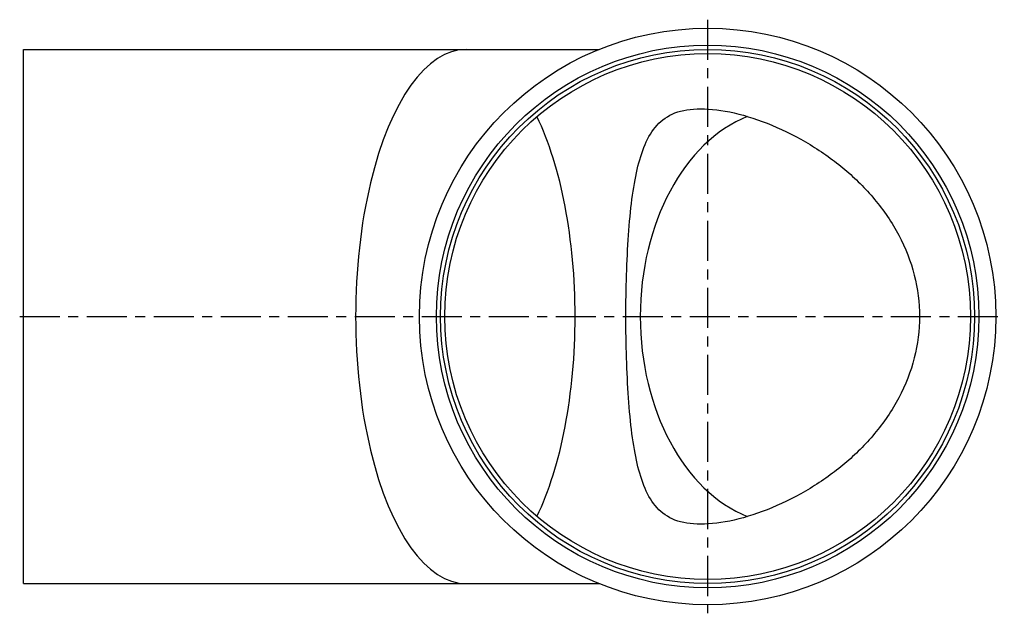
# Model space of a CAD drawing. Extents: x 0 to 11.6, y -3.5 to 3.5.
import ezdxf

# ---------------------------------------------------------------- set-up
doc = ezdxf.new("R2010")
doc.units = 0
doc.header["$MEASUREMENT"] = 0
doc.linetypes.add('CHAIN', pattern=[0.7087, 0.4724, -0.0591, 0.1181, -0.0591])
doc.layers.get('0').update_dxf_attribs({"linetype": 'CONTINUOUS'})

msp = doc.modelspace()

# ---------------------------------------------------------------- linework, layer by layer
at = {"linetype": 'CHAIN'}
for p, q in [((8.07, 3.5), (8.07, -3.5)), ((-0.045, 0), (11.57, 0))]:
    msp.add_line(p, q, dxfattribs=at)
for p, q in [((0, -3.15), (0, 3.15)), ((0, 3.15), (5.223, 3.15)), ((5.223, 3.15), (6.79, 3.15)), ((0, -3.15), (5.223, -3.15)), ((5.223, -3.15), (6.79, -3.15))]:
    msp.add_line(p, q)
for radius in [3.4, 3.2, 3.15, 3.1]:
    msp.add_circle((8.07, 0), radius)
for centre, major_axis, ratio, start_param, end_param in [((5.223, 0), (0, 3.15), 0.414214, 0, 3.141593), ((5.223, 0), (0, 3.1), 0.414214, 3.848361, 5.576416), ((9.008, 0), (0, 2.45), 0.707107, 0.274442, 2.867151)]:
    msp.add_ellipse(centre, major_axis=major_axis, ratio=ratio, start_param=start_param, end_param=end_param)
msp.add_open_spline([(7.99, -2.45), (8.108, -2.45), (8.241, -2.433), (8.526, -2.367), (8.677, -2.318), (8.98, -2.192), (9.133, -2.115), (9.424, -1.939), (9.563, -1.839), (9.812, -1.629), (9.931, -1.511), (10.148, -1.252), (10.245, -1.11), (10.405, -0.81), (10.467, -0.651), (10.55, -0.327), (10.571, -0.162), (10.571, 0.162), (10.55, 0.327), (10.467, 0.651), (10.405, 0.81), (10.245, 1.11), (10.148, 1.252), (9.931, 1.511), (9.812, 1.629), (9.563, 1.839), (9.424, 1.939), (9.133, 2.115), (8.98, 2.192), (8.677, 2.318), (8.526, 2.367), (8.241, 2.433), (8.108, 2.45), (7.872, 2.45), (7.77, 2.433), (7.6, 2.367), (7.531, 2.318), (7.416, 2.192), (7.37, 2.115), (7.294, 1.939), (7.264, 1.839), (7.215, 1.629), (7.195, 1.511), (7.161, 1.252), (7.148, 1.11), (7.126, 0.81), (7.119, 0.651), (7.109, 0.327), (7.106, 0.162), (7.106, -0.162), (7.109, -0.327), (7.119, -0.651), (7.126, -0.81), (7.148, -1.11), (7.161, -1.252), (7.195, -1.511), (7.215, -1.629), (7.264, -1.839), (7.294, -1.939), (7.37, -2.115), (7.416, -2.192), (7.531, -2.318), (7.6, -2.367), (7.77, -2.433), (7.872, -2.45), (7.99, -2.45)], degree=3, knots=[0, 0, 0, 0, 1.271233, 1.271233, 2.542467, 2.542467, 3.8137, 3.8137, 5.084933, 5.084933, 6.319537, 6.319537, 7.554141, 7.554141, 8.788744, 8.788744, 10.023348, 10.023348, 11.257952, 11.257952, 12.492555, 12.492555, 13.727159, 13.727159, 14.961763, 14.961763, 16.232996, 16.232996, 17.504229, 17.504229, 18.775463, 18.775463, 20.046696, 20.046696, 21.31793, 21.31793, 22.589163, 22.589163, 23.860396, 23.860396, 25.13163, 25.13163, 26.366233, 26.366233, 27.600837, 27.600837, 28.835441, 28.835441, 30.070044, 30.070044, 31.304648, 31.304648, 32.539252, 32.539252, 33.773855, 33.773855, 35.008459, 35.008459, 36.279692, 36.279692, 37.550926, 37.550926, 38.822159, 38.822159, 40.093392, 40.093392, 40.093392, 40.093392])

doc.saveas('drawing.dxf')
